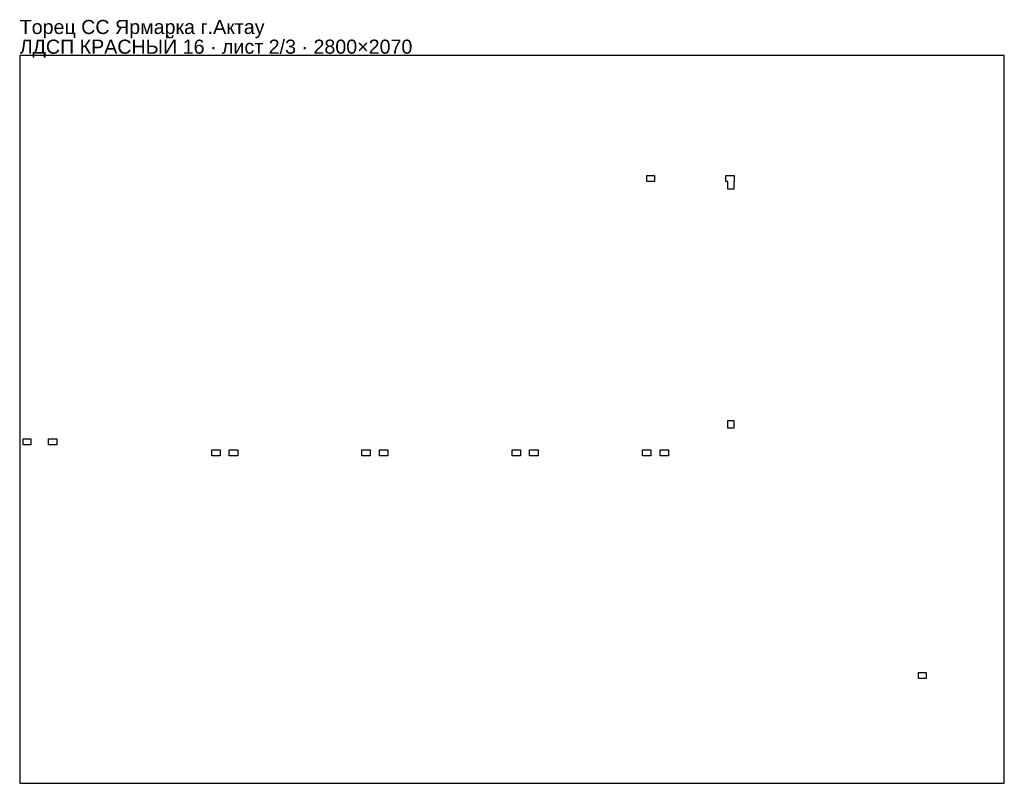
# Model space of a CAD drawing. Header units: millimetres. Extents: x 0 to 2800, y 0 to 2172.
import ezdxf

# ---------------------------------------------------------------- set-up
doc = ezdxf.new("R2010")
doc.units = ezdxf.units.MM
doc.layers.get('0').update_dxf_attribs({"linetype": 'CONTINUOUS'})
doc.layers.add('INFO', color=5, linetype='CONTINUOUS')
doc.styles.get("Standard").update_dxf_attribs({"font": 'arial.ttf'})

msp = doc.modelspace()

# ---------------------------------------------------------------- linework, layer by layer
for points in [[(0, 0), (2800, 0), (2800, 2070), (0, 2070)], [(1805.251873, 1728.504181), (1805.251873, 1711.504181), (1783.251873, 1711.504181), (1783.251873, 1728.504181)], [(2030.751873, 1690.004181), (2013.751873, 1690.004181), (2013.751873, 1711.504181), (2007.751873, 1711.504181), (2007.751873, 1728.504181), (2031.751873, 1728.504181), (2031.751873, 1711.504181), (2030.751873, 1711.504181)], [(2013.751873, 1032.004181), (2030.751873, 1032.004181), (2030.751873, 1010.004181), (2013.751873, 1010.004181)], [(32.082792, 980.004303), (32.082792, 963.004303), (9.999992, 963.004303), (9.999992, 980.004303)], [(82.082792, 980.004303), (106.082792, 980.004303), (106.082792, 963.004303), (82.082792, 963.004303)], [(570.082792, 931.004303), (546.082792, 931.004303), (546.082792, 948.004303), (570.082792, 948.004303)], [(620.082792, 931.004303), (596.082792, 931.004303), (596.082792, 948.004303), (620.082792, 948.004303)], [(997.082792, 931.004303), (973.082792, 931.004303), (973.082792, 948.004303), (997.082792, 948.004303)], [(1047.082792, 931.004303), (1023.082792, 931.004303), (1023.082792, 948.004303), (1047.082792, 948.004303)], [(1424.082792, 931.004303), (1400.082792, 931.004303), (1400.082792, 948.004303), (1424.082792, 948.004303)], [(1474.082792, 931.004303), (1450.082792, 931.004303), (1450.082792, 948.004303), (1474.082792, 948.004303)], [(1795.082792, 931.004303), (1771.082792, 931.004303), (1771.082792, 948.004303), (1795.082792, 948.004303)], [(1845.082792, 931.004303), (1821.082792, 931.004303), (1821.082792, 948.004303), (1845.082792, 948.004303)], [(2578.082683, 315.504059), (2578.082683, 298.504059), (2556.082683, 298.504059), (2556.082683, 315.504059)]]:
    msp.add_lwpolyline(points, close=True)

# ---------------------------------------------------------------- texts
at = {"layer": 'INFO'}
for s, p in [('Торец СС Ярмарка г.Актау', (0, 2131)), ('ЛДСП КРАСНЫЙ 16 · лист 2/3 · 2800×2070', (0, 2075))]:
    msp.add_text(s, height=40, dxfattribs=at).set_placement(p)

doc.saveas('drawing.dxf')
